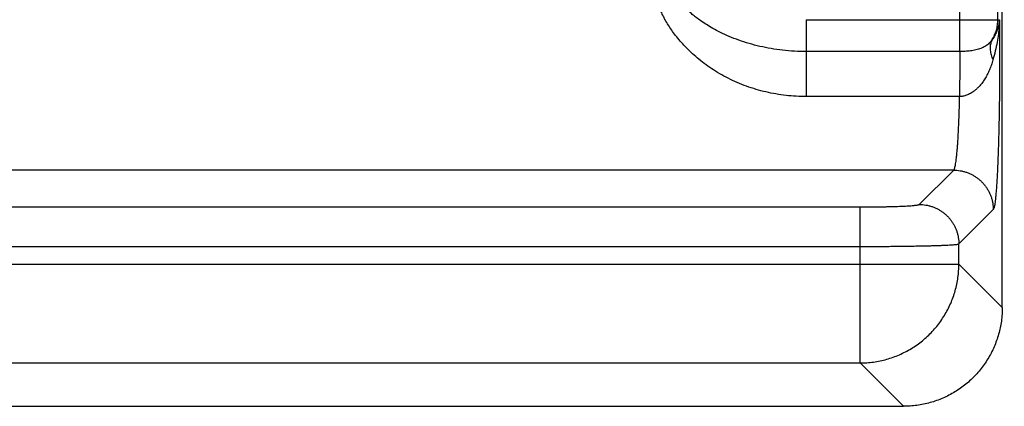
# Model space of a CAD drawing. Header units: inches. Extents: x 0 to 34, y 0 to 22.
# Tile 6 of 81: x 5.008 to 6.003, y 4.789 to 5.18. Entities that reach past the tile are written whole.
import ezdxf

# ---------------------------------------------------------------- set-up
doc = ezdxf.new("R2010")
doc.units = ezdxf.units.IN
doc.header["$LTSCALE"] = 1.87
doc.header["$MEASUREMENT"] = 0
doc.layers.get('0').update_dxf_attribs({"linetype": 'CONTINUOUS'})
doc.layers.add('DIMENSIONS', color=7, linetype='CONTINUOUS')
doc.styles.get("Standard").update_dxf_attribs({"font": 'txt', "width": 0.8})
doc.dimstyles.new('DIMSTYLE_1', dxfattribs={"dimtxt": 0.125, "dimasz": 0.18, "dimexe": 0.18, "dimexo": 0.0625, "dimgap": 0.09, "dimtad": 0, "dimtih": 1, "dimtoh": 1, "dimdec": 3, "dimzin": 4, "dimdsep": 46, "dimtxsty": 'STANDARD', "dimblk": '_FILLED', "dimblk1": '_FILLED', "dimblk2": '_FILLED', "dimcen": 0.09, "dimadec": 0, "dimazin": 0, "dimtp": 0.01, "dimtm": 0.01, "dimtfac": 1, "dimtdec": 3, "dimtofl": 0, "dimtmove": 0, "dimatfit": 3, "dimldrblk": '_FILLED', "dimfxl": 1, "dimtolj": 1, "dimtzin": 4, "dimarcsym": 0})

# ---------------------------------------------------------------- blocks, each defined once
blk = doc.blocks.new('_FILLED')
at = {"color": 0, "linetype": 'BYBLOCK'}
blk.add_solid([(0, 0), (-1, 0.1736), (-1, -0.1736)], dxfattribs=at)
blk = doc.blocks.new('*D1')
at = {"layer": 'DIMENSIONS', "color": 2, "linetype": 'CONTINUOUS'}
for p, q in [((4.29891, 6.52363), (6.87564, 6.52363)), ((6.75064, 6.52363), (6.75064, 5.89936)), ((6.75064, 4.78863), (6.75064, 5.64936)), ((6.03418, 4.78863), (6.87564, 4.78863))]:
    blk.add_line(p, q, dxfattribs=at)
at = {"layer": 'DIMENSIONS', "color": 2, "linetype": 'CONTINUOUS', "xscale": 0.18, "yscale": 0.18, "zscale": 0.18}
for p, rotation in [((6.75064, 6.52363), 90), ((6.75064, 4.78863), 270)]:
    blk.add_blockref('_FILLED', p, dxfattribs=dict(at, rotation=rotation))
at = {"layer": 'DIMENSIONS', "color": 2, "linetype": 'CONTINUOUS', "width": 0.8}
for s, p in [('[', (6.71314, 5.71186)), (']', (7.31314, 5.71186)), ('1.735', (6.08814, 5.71186)), ('44.07', (6.81314, 5.71186))]:
    blk.add_text(s, height=0.125, dxfattribs=at).set_placement(p)

msp = doc.modelspace()

# ---------------------------------------------------------------- linework, layer by layer
at = {"color": 7, "linetype": 'CONTINUOUS'}
for p, q in [((6.00058, 4.88853), (6.00058, 8.17117)), ((5.95756, 5.14748), (5.95756, 5.52978)), ((5.9961, 5.17971), (5.9961, 5.49755)), ((5.80258, 5.17971), (5.99767, 5.17971)), ((5.80258, 5.17971), (5.80258, 5.10194)), ((5.95756, 5.14748), (5.80258, 5.14748)), ((5.95751, 5.10194), (5.80258, 5.10194)), ((5.9515, 5.02754), (2.58065, 5.02754)), ((5.91676, 4.99281), (5.9515, 5.02754)), ((2.67533, 4.9903), (5.85682, 4.9903)), ((5.85682, 4.83248), (5.85682, 4.9903)), ((5.95673, 4.95284), (5.99146, 4.98758)), ((2.67533, 4.95034), (5.85682, 4.95034)), ((5.95673, 4.93239), (5.95673, 4.95284)), ((2.57543, 4.93239), (5.95673, 4.93239)), ((6.00058, 4.88853), (5.95673, 4.93239)), ((2.67533, 4.83248), (5.85682, 4.83248)), ((5.90067, 4.78863), (5.85682, 4.83248)), ((2.63148, 4.78863), (5.90067, 4.78863))]:
    msp.add_line(p, q, dxfattribs=at)
for points, knots in [([(5.80258, 5.10194), (5.79916, 5.10194), (5.79231, 5.10213), (5.78205, 5.103), (5.77184, 5.10445), (5.76174, 5.10649), (5.75181, 5.10911), (5.74211, 5.1123), (5.7327, 5.11603), (5.72366, 5.12027), (5.71506, 5.12496), (5.70696, 5.13002), (5.69941, 5.13537), (5.69244, 5.14092), (5.68609, 5.14659), (5.68033, 5.15229), (5.67517, 5.15796), (5.67059, 5.16353), (5.66657, 5.16897), (5.66307, 5.17422), (5.66008, 5.17928), (5.65755, 5.1841), (5.65547, 5.1887), (5.65377, 5.19307), (5.65249, 5.19721), (5.65155, 5.20112), (5.65094, 5.20481), (5.65068, 5.20828), (5.65073, 5.21153), (5.65105, 5.21457), (5.65147, 5.2165), (5.65173, 5.21742)], [0, 0, 0, 0, 0.048914, 0.098043, 0.147254, 0.196426, 0.245448, 0.294196, 0.34252, 0.390223, 0.437029, 0.48266, 0.526854, 0.569383, 0.610051, 0.648722, 0.685297, 0.719714, 0.751954, 0.782038, 0.81002, 0.835976, 0.86001, 0.882274, 0.902898, 0.922034, 0.93981, 0.956349, 0.971805, 0.986311, 1, 1, 1, 1]), ([(5.80258, 5.14748), (5.79857, 5.14748), (5.79058, 5.1477), (5.7787, 5.1487), (5.76704, 5.15034), (5.75571, 5.1526), (5.74481, 5.15543), (5.73444, 5.15879), (5.72478, 5.16256), (5.71604, 5.16656), (5.7084, 5.1706), (5.70186, 5.1745), (5.69629, 5.1782), (5.69154, 5.18169), (5.68749, 5.18495), (5.68404, 5.18799), (5.68112, 5.19081), (5.67864, 5.19341), (5.67657, 5.19582), (5.67486, 5.19802), (5.67346, 5.20005), (5.67235, 5.20189), (5.67149, 5.20357), (5.67087, 5.20508), (5.67046, 5.20643), (5.67023, 5.20762), (5.67017, 5.20867), (5.67022, 5.20931), (5.67027, 5.2096)], [0, 0, 0, 0, 0.077919, 0.15529, 0.231677, 0.30666, 0.379783, 0.450569, 0.518415, 0.581303, 0.637315, 0.686299, 0.729312, 0.767273, 0.800785, 0.830398, 0.85659, 0.879753, 0.900214, 0.918246, 0.934096, 0.947993, 0.960138, 0.970664, 0.979721, 0.987493, 0.994182, 1, 1, 1, 1]), ([(5.99041, 5.15954), (5.99088, 5.16029), (5.99175, 5.16183), (5.9929, 5.16422), (5.99387, 5.16669), (5.99468, 5.16922), (5.99532, 5.1718), (5.99577, 5.17442), (5.99604, 5.17706), (5.9961, 5.17883), (5.9961, 5.17971)], [0, 0, 0, 0, 0.124983, 0.249959, 0.374938, 0.499929, 0.624939, 0.749961, 0.874984, 1, 1, 1, 1]), ([(5.99767, 5.17971), (5.99757, 5.17835), (5.99723, 5.17558), (5.99626, 5.17144), (5.99481, 5.16733), (5.99287, 5.16332), (5.99128, 5.16077), (5.99041, 5.15954)], [0, 0, 0, 0, 0.189273, 0.385002, 0.585969, 0.791254, 1, 1, 1, 1]), ([(5.99767, 5.17971), (5.99763, 5.17741), (5.99741, 5.17254), (5.99664, 5.16492), (5.99537, 5.15669), (5.99356, 5.14798), (5.99203, 5.14206), (5.99118, 5.13905)], [0, 0, 0, 0, 0.167533, 0.353691, 0.556199, 0.772567, 1, 1, 1, 1]), ([(5.99767, 5.17971), (5.9977, 5.17669), (5.99776, 5.17059), (5.99783, 5.16137), (5.99787, 5.15203), (5.99789, 5.14262), (5.99788, 5.13318), (5.99784, 5.12375), (5.99778, 5.1144), (5.9977, 5.10515), (5.99759, 5.09605), (5.99746, 5.08712), (5.9973, 5.07839), (5.99712, 5.0699), (5.99692, 5.06167), (5.9967, 5.05374), (5.99645, 5.04615), (5.99619, 5.03891), (5.99591, 5.03206), (5.9956, 5.02562), (5.99529, 5.01963), (5.99496, 5.01409), (5.99461, 5.00903), (5.99425, 5.00447), (5.99388, 5.00042), (5.9935, 4.99691), (5.99312, 4.99394), (5.99273, 4.99154), (5.99234, 4.9897), (5.99196, 4.98843), (5.99165, 4.98777), (5.99146, 4.98758)], [0, 0, 0, 0, 0.047113, 0.095072, 0.143659, 0.192636, 0.24176, 0.290785, 0.339461, 0.387554, 0.434888, 0.481316, 0.526692, 0.57087, 0.613673, 0.654926, 0.69447, 0.732147, 0.767804, 0.801307, 0.832529, 0.861366, 0.88773, 0.911532, 0.932675, 0.951059, 0.966599, 0.979248, 0.988987, 0.995852, 1, 1, 1, 1]), ([(5.99041, 5.15954), (5.98998, 5.15888), (5.98905, 5.15761), (5.98742, 5.15586), (5.98558, 5.15427), (5.98353, 5.15287), (5.98131, 5.15166), (5.97893, 5.15064), (5.97643, 5.14979), (5.97384, 5.1491), (5.97118, 5.14856), (5.96848, 5.14814), (5.96576, 5.14783), (5.96302, 5.14762), (5.96029, 5.1475), (5.95847, 5.14748), (5.95756, 5.14748)], [0, 0, 0, 0, 0.06436, 0.129626, 0.196054, 0.263872, 0.333251, 0.404213, 0.476625, 0.550208, 0.624657, 0.699634, 0.774846, 0.850133, 0.925276, 1, 1, 1, 1]), ([(5.99041, 5.15954), (5.99007, 5.15892), (5.98947, 5.15764), (5.98881, 5.1556), (5.9884, 5.15344), (5.98825, 5.15119), (5.98834, 5.14885), (5.98868, 5.14644), (5.98927, 5.14399), (5.9901, 5.1415), (5.9908, 5.13987), (5.99118, 5.13905)], [0, 0, 0, 0, 0.098734, 0.199006, 0.301698, 0.407563, 0.517205, 0.631063, 0.749419, 0.872401, 1, 1, 1, 1]), ([(5.95756, 5.14748), (5.95756, 5.14685), (5.95755, 5.14552), (5.95755, 5.14342), (5.95755, 5.14113), (5.95755, 5.13865), (5.95754, 5.13601), (5.95754, 5.13323), (5.95754, 5.13031), (5.95753, 5.12729), (5.95753, 5.12419), (5.95753, 5.12103), (5.95752, 5.11782), (5.95752, 5.1146), (5.95752, 5.11138), (5.95751, 5.10818), (5.95751, 5.10504), (5.95751, 5.10296), (5.95751, 5.10194)], [0, 0, 0, 0, 0.041458, 0.087597, 0.13809, 0.192585, 0.250698, 0.312021, 0.376123, 0.442556, 0.510851, 0.58053, 0.651102, 0.722074, 0.792945, 0.863219, 0.932402, 1, 1, 1, 1]), ([(5.99118, 5.13905), (5.99069, 5.13731), (5.98963, 5.13389), (5.98772, 5.12893), (5.98554, 5.12425), (5.98313, 5.11996), (5.98058, 5.11618), (5.978, 5.11298), (5.97547, 5.11034), (5.97304, 5.10819), (5.97072, 5.10647), (5.96851, 5.1051), (5.96644, 5.10405), (5.96448, 5.10325), (5.96263, 5.10267), (5.96086, 5.10227), (5.95916, 5.10202), (5.95805, 5.10195), (5.95751, 5.10194)], [0, 0, 0, 0, 0.101288, 0.201309, 0.298629, 0.391696, 0.477584, 0.554461, 0.622503, 0.682846, 0.736839, 0.785099, 0.828294, 0.867537, 0.903801, 0.937582, 0.969433, 1, 1, 1, 1]), ([(5.9515, 5.02754), (5.95169, 5.02769), (5.95204, 5.02823), (5.95244, 5.02929), (5.95286, 5.03083), (5.95327, 5.03283), (5.95367, 5.03529), (5.95407, 5.0382), (5.95446, 5.04155), (5.95483, 5.04532), (5.95519, 5.0495), (5.95553, 5.05408), (5.95586, 5.05902), (5.95616, 5.06431), (5.95645, 5.06993), (5.95671, 5.07584), (5.95695, 5.08203), (5.95716, 5.08847), (5.95735, 5.09514), (5.95746, 5.09965), (5.95751, 5.10194)], [0, 0, 0, 0, 0.009554, 0.024716, 0.045894, 0.073154, 0.106456, 0.145704, 0.190764, 0.241456, 0.297563, 0.358849, 0.425069, 0.495934, 0.571117, 0.650276, 0.733083, 0.819203, 0.908293, 1, 1, 1, 1]), ([(5.9515, 5.02754), (5.9526, 5.02754), (5.9548, 5.02745), (5.95808, 5.02703), (5.96131, 5.02635), (5.96448, 5.0254), (5.96755, 5.0242), (5.97052, 5.02274), (5.97336, 5.02105), (5.97605, 5.01913), (5.97857, 5.01699), (5.98091, 5.01465), (5.98305, 5.01213), (5.98497, 5.00944), (5.98666, 5.0066), (5.98812, 5.00363), (5.98932, 5.00056), (5.99027, 4.99739), (5.99095, 4.99416), (5.99137, 4.99088), (5.99146, 4.98868), (5.99146, 4.98758)], [0, 0, 0, 0, 0.052604, 0.105216, 0.157836, 0.210463, 0.263096, 0.315735, 0.368379, 0.421026, 0.473675, 0.526324, 0.578973, 0.63162, 0.684264, 0.736903, 0.789537, 0.842164, 0.894784, 0.947396, 1, 1, 1, 1]), ([(5.85682, 4.9903), (5.85833, 4.9903), (5.86134, 4.99031), (5.86585, 4.99033), (5.87033, 4.99036), (5.87474, 4.99042), (5.87906, 4.99048), (5.88325, 4.99057), (5.88728, 4.99066), (5.89113, 4.99077), (5.89478, 4.99089), (5.89821, 4.99102), (5.9014, 4.99116), (5.90433, 4.99132), (5.90698, 4.99148), (5.90933, 4.99165), (5.91138, 4.99182), (5.91312, 4.99201), (5.91451, 4.99219), (5.91558, 4.99238), (5.91629, 4.99256), (5.91667, 4.99271), (5.91676, 4.99281)], [0, 0, 0, 0, 0.075108, 0.150335, 0.225079, 0.298751, 0.370786, 0.440629, 0.507821, 0.572036, 0.632947, 0.690203, 0.74344, 0.792312, 0.836543, 0.875934, 0.910272, 0.939301, 0.962834, 0.980752, 0.993044, 1, 1, 1, 1]), ([(5.91676, 4.99281), (5.91786, 4.9928), (5.92006, 4.99271), (5.92334, 4.99229), (5.92657, 4.99161), (5.92974, 4.99066), (5.93282, 4.98946), (5.93578, 4.988), (5.93862, 4.98631), (5.94131, 4.98439), (5.94383, 4.98225), (5.94617, 4.97991), (5.94831, 4.97739), (5.95023, 4.9747), (5.95193, 4.97186), (5.95338, 4.9689), (5.95458, 4.96582), (5.95553, 4.96265), (5.95621, 4.95942), (5.95663, 4.95614), (5.95672, 4.95394), (5.95673, 4.95284)], [0, 0, 0, 0, 0.052603, 0.105215, 0.157834, 0.210461, 0.263094, 0.315734, 0.368377, 0.421024, 0.473674, 0.526323, 0.578973, 0.63162, 0.684264, 0.736903, 0.789537, 0.842164, 0.894784, 0.947396, 1, 1, 1, 1]), ([(5.85682, 4.95034), (5.85903, 4.95034), (5.86345, 4.95034), (5.87005, 4.95036), (5.87658, 4.95039), (5.88304, 4.95043), (5.88937, 4.95048), (5.89556, 4.95054), (5.90157, 4.95061), (5.90739, 4.9507), (5.91298, 4.95079), (5.91833, 4.95089), (5.9234, 4.951), (5.92819, 4.95112), (5.93266, 4.95125), (5.9368, 4.95138), (5.94059, 4.95152), (5.94402, 4.95167), (5.94706, 4.95182), (5.9497, 4.95198), (5.95193, 4.95214), (5.95374, 4.95231), (5.95513, 4.95247), (5.95607, 4.95263), (5.95657, 4.95275), (5.95673, 4.95284)], [0, 0, 0, 0, 0.066361, 0.132444, 0.197935, 0.262533, 0.325957, 0.387928, 0.448177, 0.506441, 0.562469, 0.616016, 0.666854, 0.714777, 0.759582, 0.801081, 0.839081, 0.873402, 0.903882, 0.930383, 0.952789, 0.971004, 0.984957, 0.994609, 1, 1, 1, 1]), ([(5.85682, 4.83248), (5.85909, 4.83249), (5.86364, 4.83265), (5.87043, 4.83336), (5.87716, 4.83453), (5.88379, 4.83616), (5.89029, 4.83824), (5.89664, 4.84075), (5.90281, 4.84369), (5.90875, 4.84705), (5.91446, 4.8508), (5.9199, 4.85493), (5.92505, 4.85943), (5.92987, 4.86426), (5.93436, 4.86941), (5.93848, 4.87485), (5.94223, 4.88056), (5.94557, 4.88651), (5.94851, 4.89268), (5.95101, 4.89904), (5.95308, 4.90554), (5.9547, 4.91215), (5.95586, 4.91885), (5.95656, 4.9256), (5.95672, 4.93013), (5.95673, 4.93239)], [0, 0, 0, 0, 0.043491, 0.086989, 0.130493, 0.174003, 0.217516, 0.261034, 0.304554, 0.348076, 0.391601, 0.435131, 0.478667, 0.522198, 0.56572, 0.609231, 0.652734, 0.69624, 0.739776, 0.783318, 0.826805, 0.870204, 0.913512, 0.956758, 1, 1, 1, 1]), ([(6.00058, 4.88853), (6.00058, 4.88626), (6.00042, 4.8817), (5.99972, 4.87491), (5.99856, 4.86817), (5.99695, 4.86154), (5.99488, 4.85503), (5.99238, 4.84868), (5.98945, 4.84251), (5.9861, 4.83656), (5.98236, 4.83086), (5.97824, 4.82542), (5.97375, 4.82028), (5.96893, 4.81545), (5.96379, 4.81097), (5.95835, 4.80685), (5.95264, 4.80311), (5.9467, 4.79976), (5.94053, 4.79683), (5.93418, 4.79433), (5.92767, 4.79226), (5.92104, 4.79064), (5.9143, 4.78948), (5.9075, 4.78879), (5.90295, 4.78863), (5.90067, 4.78863)], [0, 0, 0, 0, 0.043506, 0.087064, 0.130573, 0.174019, 0.217535, 0.261035, 0.304448, 0.347921, 0.391409, 0.434818, 0.478256, 0.521744, 0.565182, 0.608591, 0.652079, 0.695552, 0.738965, 0.782465, 0.825981, 0.869427, 0.912936, 0.956494, 1, 1, 1, 1])]:
    msp.add_open_spline(points, degree=3, knots=knots, dxfattribs=at)

# ---------------------------------------------------------------- dimensions: what is measured, and where the dimension line sits
at = {"layer": 'DIMENSIONS', "color": 2, "linetype": 'CONTINUOUS'}
dim = msp.add_linear_dim(base=(6.75064, 6.52363), p1=(6.03418, 4.78863), p2=(4.29891, 6.52363), angle=90, dimstyle='DIMSTYLE_1', dxfattribs=at)
dim.commit()
dim.dimension.update_dxf_attribs({"geometry": '*D1', "text_midpoint": (6.75064, 5.77436), "dimtype": 160})

doc.saveas('drawing.dxf')
